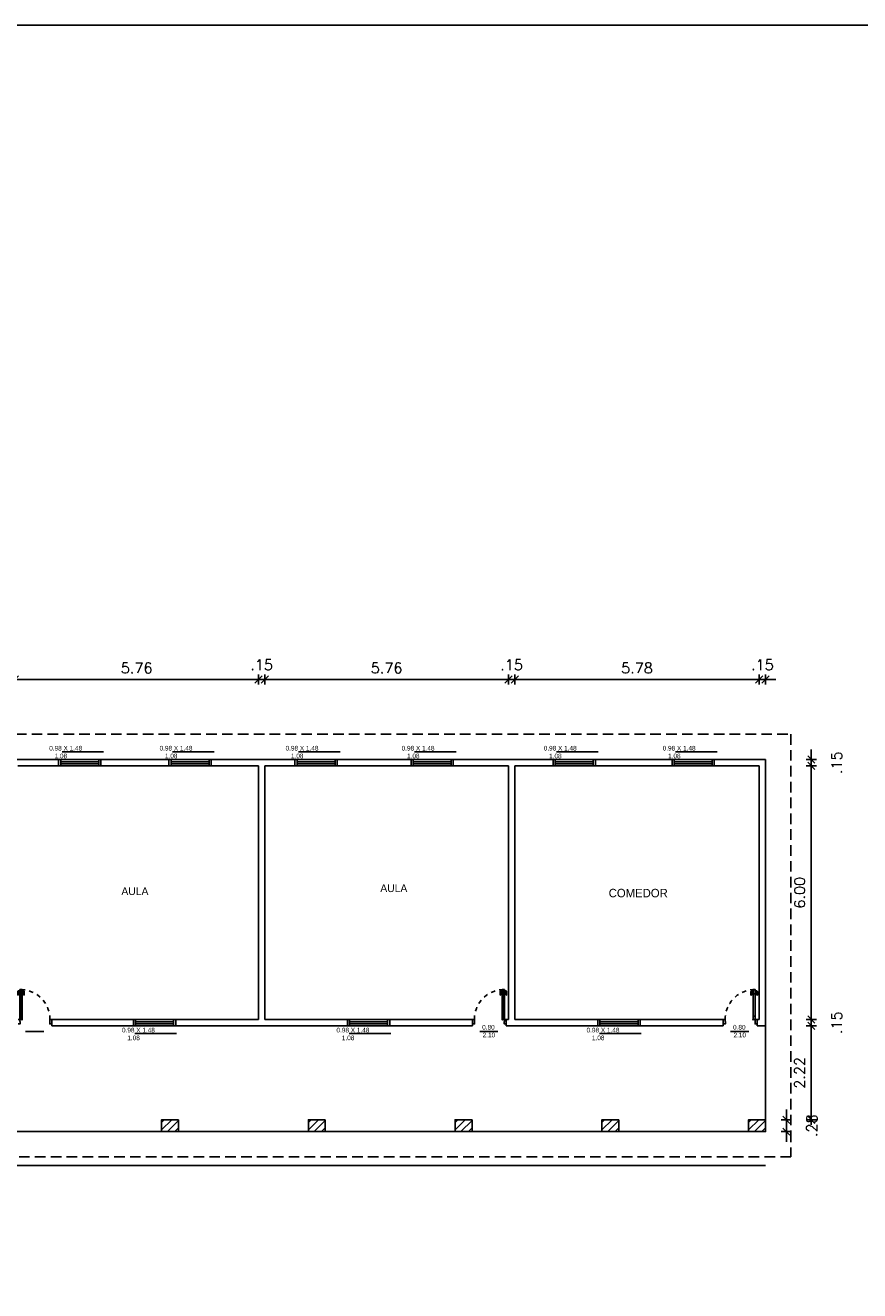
# Model space of a CAD drawing. Header units: millimetres. Extents: x 2152 to 2451, y 445 to 514.
# Tile 8 of 23: x 2196 to 2216, y 474 to 504. Entities that reach past the tile are written whole.
import ezdxf

# ---------------------------------------------------------------- set-up
doc = ezdxf.new("R2010")
doc.units = ezdxf.units.MM
for name, pattern in [('ACAD_ISO04W100', [30, 24, -3, 0, -3]), ('DASHED2', [0.375, 0.25, -0.125]), ('HIDDEN', [0.375, 0.25, -0.125])]:
    doc.linetypes.add(name, pattern=pattern)
doc.layers.add('Abertura', color=2, linetype='Continuous')
doc.layers.add('Cotas', color=3, linetype='Continuous')
doc.styles.add('SIMPLEX_8', font='simplex.shx')
doc.dimstyles.new('08', dxfattribs={"dimtxt": 0.25, "dimasz": 0.12, "dimexe": 0, "dimexo": 0, "dimgap": 0.15, "dimtad": 1, "dimzin": 4, "dimdsep": 46, "dimtxsty": 'SIMPLEX_8', "dimblk1": 'D', "dimblk2": 'D', "dimsah": 1, "dimcen": 0.09, "dimse1": 1, "dimse2": 1, "dimclre": 256, "dimclrt": 2, "dimadec": 0, "dimazin": 0, "dimtfac": 1, "dimtmove": 2, "dimatfit": 3, "dimldrblk": 'D', "dimfxl": 1, "dimtolj": 1, "dimtzin": 0, "dimarcsym": 0})

# ---------------------------------------------------------------- blocks, each defined once
blk = doc.blocks.new('puerta70 05')
at = {"color": 1, "linetype": 'Continuous'}
blk.add_line((71.829, 18.746), (71.829, 18.706), dxfattribs=at)
at = {"color": 2, "linetype": 'Continuous'}
for points in [[(71.909, 19.411), (71.954, 19.411), (71.954, 19.406), (72.009, 19.406), (72.009, 19.456)], [(71.909, 19.456), (71.909, 19.411)], [(71.909, 18.701), (71.954, 18.701), (71.954, 18.706), (72.009, 18.706), (72.009, 18.656)], [(71.909, 18.656), (71.909, 18.701)]]:
    blk.add_lwpolyline(points, dxfattribs=at)
at = {"color": 1, "linetype": 'DASHED2', "ltscale": 0.01}
blk.add_lwpolyline([(71.199, 18.751, -0.402216), (71.909, 19.411, -0.402216)], format="xyb", dxfattribs=at)
at = {"color": 2, "linetype": 'Continuous'}
blk.add_lwpolyline([(71.909, 18.701), (71.199, 18.701), (71.199, 18.751), (71.909, 18.751)], close=True, dxfattribs=at)
at = {"color": 1, "linetype": 'Continuous'}
blk.add_lwpolyline([(71.904, 18.706), (71.204, 18.706), (71.204, 18.746), (71.904, 18.746)], close=True, dxfattribs=at)
for points in [[(71.226, 18.751), (71.226, 18.755)], [(71.226, 18.755), (71.251, 18.755)], [(71.226, 18.701), (71.226, 18.696)], [(71.226, 18.696), (71.251, 18.696)], [(71.232, 18.755), (71.232, 18.791)], [(71.232, 18.696), (71.232, 18.661)], [(71.242, 18.801), (71.332, 18.801)], [(71.242, 18.755), (71.242, 18.791)], [(71.242, 18.791), (71.332, 18.791)], [(71.242, 18.696), (71.242, 18.661)], [(71.242, 18.661), (71.332, 18.661)], [(71.242, 18.651), (71.332, 18.651)], [(71.251, 18.755), (71.251, 18.751)], [(71.251, 18.696), (71.251, 18.701)], [(71.299, 18.746), (71.299, 18.706)], [(71.332, 18.801), (71.332, 18.791)], [(71.332, 18.651), (71.332, 18.661)]]:
    blk.add_lwpolyline(points, dxfattribs=at)
for points in [[(71.232, 18.791, -0.414214), (71.242, 18.801, -0.414214)], [(71.242, 18.651, -0.414214), (71.232, 18.661, -0.414214)]]:
    blk.add_lwpolyline(points, format="xyb", dxfattribs=at)
at = {"linetype": 'Continuous'}
for p in [(71.199, 18.751), (71.904, 18.746), (71.904, 18.746)]:
    blk.add_point(p, dxfattribs=at)
at = {"color": 2, "linetype": 'Continuous'}
blk.add_point((71.909, 18.751), dxfattribs=at)
blk = doc.blocks.new('D')
for p, q in [((-1, 0), (1, 0)), ((0, -1), (0, 1))]:
    blk.add_line(p, q)
at = {"color": 4}
blk.add_line((-0.71, -0.71), (0.71, 0.71), dxfattribs=at)
blk = doc.blocks.new('*D100')
at = {"layer": 'Cotas', "color": 0, "linetype": 'ACAD_ISO04W100', "lineweight": -2, "transparency": 16777216}
blk.add_line((2195.766, 488.942), (2201.286, 488.942), dxfattribs=at)
at = {"layer": 'Defpoints', "color": 0, "linetype": 'ACAD_ISO04W100', "transparency": 16777216}
for p in [(2201.406, 488.942), (2195.646, 488.238), (2201.406, 488.238)]:
    blk.add_point(p, dxfattribs=at)
at = {"layer": 'Cotas', "color": 0, "linetype": 'ACAD_ISO04W100', "lineweight": -2, "transparency": 16777216, "xscale": 0.12, "yscale": 0.12, "zscale": 0.12, "rotation": 180}
blk.add_blockref('D', (2195.646, 488.942), dxfattribs=at)
at = {"layer": 'Cotas', "color": 0, "linetype": 'ACAD_ISO04W100', "lineweight": -2, "transparency": 16777216, "xscale": 0.12, "yscale": 0.12, "zscale": 0.12}
blk.add_blockref('D', (2201.406, 488.942), dxfattribs=at)
at = {"layer": 'Cotas', "color": 2, "linetype": 'ACAD_ISO04W100', "transparency": 16777216, "insert": (2198.526, 489.217), "char_height": 0.25, "attachment_point": 5, "style": 'SIMPLEX_8'}
blk.add_mtext('\\A1;5.76', dxfattribs=at)
blk = doc.blocks.new('*D101')
at = {"layer": 'Cotas', "color": 0, "linetype": 'ACAD_ISO04W100', "lineweight": -2, "transparency": 16777216}
for p, q in [((2201.286, 488.942), (2201.166, 488.942)), ((2201.406, 488.942), (2201.556, 488.942)), ((2201.676, 488.942), (2201.796, 488.942))]:
    blk.add_line(p, q, dxfattribs=at)
at = {"layer": 'Defpoints', "color": 0, "linetype": 'ACAD_ISO04W100', "transparency": 16777216}
for p in [(2201.556, 488.942), (2201.406, 488.238), (2201.556, 488.238)]:
    blk.add_point(p, dxfattribs=at)
at = {"layer": 'Cotas', "color": 0, "linetype": 'ACAD_ISO04W100', "lineweight": -2, "transparency": 16777216, "xscale": 0.12, "yscale": 0.12, "zscale": 0.12}
blk.add_blockref('D', (2201.406, 488.942), dxfattribs=at)
at = {"layer": 'Cotas', "color": 0, "linetype": 'ACAD_ISO04W100', "lineweight": -2, "transparency": 16777216, "xscale": 0.12, "yscale": 0.12, "zscale": 0.12, "rotation": 180}
blk.add_blockref('D', (2201.556, 488.942), dxfattribs=at)
at = {"layer": 'Cotas', "color": 2, "linetype": 'ACAD_ISO04W100', "transparency": 16777216, "insert": (2201.481, 489.292), "char_height": 0.25, "attachment_point": 5, "style": 'SIMPLEX_8'}
blk.add_mtext('\\A1;.15', dxfattribs=at)
blk = doc.blocks.new('*D102')
at = {"layer": 'Cotas', "color": 0, "linetype": 'ACAD_ISO04W100', "lineweight": -2, "transparency": 16777216}
blk.add_line((2201.676, 488.942), (2207.196, 488.942), dxfattribs=at)
at = {"layer": 'Defpoints', "color": 0, "linetype": 'ACAD_ISO04W100', "transparency": 16777216}
for p in [(2207.316, 488.942), (2201.556, 488.238), (2207.316, 488.238)]:
    blk.add_point(p, dxfattribs=at)
at = {"layer": 'Cotas', "color": 0, "linetype": 'ACAD_ISO04W100', "lineweight": -2, "transparency": 16777216, "xscale": 0.12, "yscale": 0.12, "zscale": 0.12, "rotation": 180}
blk.add_blockref('D', (2201.556, 488.942), dxfattribs=at)
at = {"layer": 'Cotas', "color": 0, "linetype": 'ACAD_ISO04W100', "lineweight": -2, "transparency": 16777216, "xscale": 0.12, "yscale": 0.12, "zscale": 0.12}
blk.add_blockref('D', (2207.316, 488.942), dxfattribs=at)
at = {"layer": 'Cotas', "color": 2, "linetype": 'ACAD_ISO04W100', "transparency": 16777216, "insert": (2204.436, 489.217), "char_height": 0.25, "attachment_point": 5, "style": 'SIMPLEX_8'}
blk.add_mtext('\\A1;5.76', dxfattribs=at)
blk = doc.blocks.new('*D103')
at = {"layer": 'Cotas', "color": 0, "linetype": 'ACAD_ISO04W100', "lineweight": -2, "transparency": 16777216}
for p, q in [((2207.196, 488.942), (2207.076, 488.942)), ((2207.316, 488.942), (2207.466, 488.942)), ((2207.586, 488.942), (2207.706, 488.942))]:
    blk.add_line(p, q, dxfattribs=at)
at = {"layer": 'Defpoints', "color": 0, "linetype": 'ACAD_ISO04W100', "transparency": 16777216}
for p in [(2207.466, 488.942), (2207.316, 488.238), (2207.466, 488.238)]:
    blk.add_point(p, dxfattribs=at)
at = {"layer": 'Cotas', "color": 0, "linetype": 'ACAD_ISO04W100', "lineweight": -2, "transparency": 16777216, "xscale": 0.12, "yscale": 0.12, "zscale": 0.12}
blk.add_blockref('D', (2207.316, 488.942), dxfattribs=at)
at = {"layer": 'Cotas', "color": 0, "linetype": 'ACAD_ISO04W100', "lineweight": -2, "transparency": 16777216, "xscale": 0.12, "yscale": 0.12, "zscale": 0.12, "rotation": 180}
blk.add_blockref('D', (2207.466, 488.942), dxfattribs=at)
at = {"layer": 'Cotas', "color": 2, "linetype": 'ACAD_ISO04W100', "transparency": 16777216, "insert": (2207.391, 489.292), "char_height": 0.25, "attachment_point": 5, "style": 'SIMPLEX_8'}
blk.add_mtext('\\A1;.15', dxfattribs=at)
blk = doc.blocks.new('*D104')
at = {"layer": 'Cotas', "color": 0, "linetype": 'ACAD_ISO04W100', "lineweight": -2, "transparency": 16777216}
blk.add_line((2207.586, 488.942), (2213.126, 488.942), dxfattribs=at)
at = {"layer": 'Defpoints', "color": 0, "linetype": 'ACAD_ISO04W100', "transparency": 16777216}
for p in [(2213.246, 488.942), (2207.466, 488.238), (2213.246, 488.238)]:
    blk.add_point(p, dxfattribs=at)
at = {"layer": 'Cotas', "color": 0, "linetype": 'ACAD_ISO04W100', "lineweight": -2, "transparency": 16777216, "xscale": 0.12, "yscale": 0.12, "zscale": 0.12, "rotation": 180}
blk.add_blockref('D', (2207.466, 488.942), dxfattribs=at)
at = {"layer": 'Cotas', "color": 0, "linetype": 'ACAD_ISO04W100', "lineweight": -2, "transparency": 16777216, "xscale": 0.12, "yscale": 0.12, "zscale": 0.12}
blk.add_blockref('D', (2213.246, 488.942), dxfattribs=at)
at = {"layer": 'Cotas', "color": 2, "linetype": 'ACAD_ISO04W100', "transparency": 16777216, "insert": (2210.356, 489.217), "char_height": 0.25, "attachment_point": 5, "style": 'SIMPLEX_8'}
blk.add_mtext('\\A1;5.78', dxfattribs=at)
blk = doc.blocks.new('*D105')
at = {"layer": 'Cotas', "color": 0, "linetype": 'ACAD_ISO04W100', "lineweight": -2, "transparency": 16777216}
for p, q in [((2213.126, 488.942), (2213.006, 488.942)), ((2213.246, 488.942), (2213.396, 488.942)), ((2213.516, 488.942), (2213.636, 488.942))]:
    blk.add_line(p, q, dxfattribs=at)
at = {"layer": 'Defpoints', "color": 0, "linetype": 'ACAD_ISO04W100', "transparency": 16777216}
for p in [(2213.396, 488.942), (2213.246, 488.238), (2213.396, 488.387)]:
    blk.add_point(p, dxfattribs=at)
at = {"layer": 'Cotas', "color": 0, "linetype": 'ACAD_ISO04W100', "lineweight": -2, "transparency": 16777216, "xscale": 0.12, "yscale": 0.12, "zscale": 0.12}
blk.add_blockref('D', (2213.246, 488.942), dxfattribs=at)
at = {"layer": 'Cotas', "color": 0, "linetype": 'ACAD_ISO04W100', "lineweight": -2, "transparency": 16777216, "xscale": 0.12, "yscale": 0.12, "zscale": 0.12, "rotation": 180}
blk.add_blockref('D', (2213.396, 488.942), dxfattribs=at)
at = {"layer": 'Cotas', "color": 2, "linetype": 'ACAD_ISO04W100', "transparency": 16777216, "insert": (2213.321, 489.292), "char_height": 0.25, "attachment_point": 5, "style": 'SIMPLEX_8'}
blk.add_mtext('\\A1;.15', dxfattribs=at)
blk = doc.blocks.new('*D106')
at = {"layer": 'Cotas', "color": 0, "linetype": 'ACAD_ISO04W100', "lineweight": -2, "transparency": 16777216}
for p, q in [((2214.477, 487.17), (2214.477, 487.29)), ((2214.477, 487.05), (2214.477, 486.9)), ((2214.477, 486.78), (2214.477, 486.66))]:
    blk.add_line(p, q, dxfattribs=at)
at = {"layer": 'Defpoints', "color": 0, "linetype": 'ACAD_ISO04W100', "transparency": 16777216}
for p in [(2213.396, 487.05), (2213.246, 486.9), (2214.477, 486.9)]:
    blk.add_point(p, dxfattribs=at)
at = {"layer": 'Cotas', "color": 0, "linetype": 'ACAD_ISO04W100', "lineweight": -2, "transparency": 16777216, "xscale": 0.12, "yscale": 0.12, "zscale": 0.12}
for p, rotation in [((2214.477, 487.05), 270), ((2214.477, 486.9), 90)]:
    blk.add_blockref('D', p, dxfattribs=dict(at, rotation=rotation))
at = {"layer": 'Cotas', "color": 2, "linetype": 'ACAD_ISO04W100', "transparency": 16777216, "insert": (2215.077, 486.975), "char_height": 0.25, "attachment_point": 5, "rotation": 90, "style": 'SIMPLEX_8'}
blk.add_mtext('\\A1;.15', dxfattribs=at)
blk = doc.blocks.new('*D107')
at = {"layer": 'Cotas', "color": 0, "linetype": 'ACAD_ISO04W100', "lineweight": -2, "transparency": 16777216}
blk.add_line((2214.477, 486.78), (2214.477, 481.02), dxfattribs=at)
at = {"layer": 'Defpoints', "color": 0, "linetype": 'ACAD_ISO04W100', "transparency": 16777216}
for p in [(2213.246, 486.9), (2213.246, 480.9), (2214.477, 480.9)]:
    blk.add_point(p, dxfattribs=at)
at = {"layer": 'Cotas', "color": 0, "linetype": 'ACAD_ISO04W100', "lineweight": -2, "transparency": 16777216, "xscale": 0.12, "yscale": 0.12, "zscale": 0.12}
for p, rotation in [((2214.477, 486.9), 90), ((2214.477, 480.9), 270)]:
    blk.add_blockref('D', p, dxfattribs=dict(at, rotation=rotation))
at = {"layer": 'Cotas', "color": 2, "linetype": 'ACAD_ISO04W100', "transparency": 16777216, "insert": (2214.202, 483.9), "char_height": 0.25, "attachment_point": 5, "rotation": 90, "style": 'SIMPLEX_8'}
blk.add_mtext('\\A1;6.00', dxfattribs=at)
blk = doc.blocks.new('*D108')
at = {"layer": 'Cotas', "color": 0, "linetype": 'ACAD_ISO04W100', "lineweight": -2, "transparency": 16777216}
for p, q in [((2214.477, 481.02), (2214.477, 481.14)), ((2214.477, 480.9), (2214.477, 480.75)), ((2214.477, 480.63), (2214.477, 480.51))]:
    blk.add_line(p, q, dxfattribs=at)
at = {"layer": 'Defpoints', "color": 0, "linetype": 'ACAD_ISO04W100', "transparency": 16777216}
for p in [(2213.246, 480.9), (2213.396, 480.75), (2214.477, 480.75)]:
    blk.add_point(p, dxfattribs=at)
at = {"layer": 'Cotas', "color": 0, "linetype": 'ACAD_ISO04W100', "lineweight": -2, "transparency": 16777216, "xscale": 0.12, "yscale": 0.12, "zscale": 0.12}
for p, rotation in [((2214.477, 480.9), 270), ((2214.477, 480.75), 90)]:
    blk.add_blockref('D', p, dxfattribs=dict(at, rotation=rotation))
at = {"layer": 'Cotas', "color": 2, "linetype": 'ACAD_ISO04W100', "transparency": 16777216, "insert": (2215.077, 480.825), "char_height": 0.25, "attachment_point": 5, "rotation": 90, "style": 'SIMPLEX_8'}
blk.add_mtext('\\A1;.15', dxfattribs=at)
blk = doc.blocks.new('*D109')
at = {"layer": 'Cotas', "color": 0, "linetype": 'ACAD_ISO04W100', "lineweight": -2, "transparency": 16777216}
blk.add_line((2214.477, 480.63), (2214.477, 478.65), dxfattribs=at)
at = {"layer": 'Defpoints', "color": 0, "linetype": 'ACAD_ISO04W100', "transparency": 16777216}
for p in [(2213.396, 480.75), (2213.396, 478.53), (2214.477, 478.53)]:
    blk.add_point(p, dxfattribs=at)
at = {"layer": 'Cotas', "color": 0, "linetype": 'ACAD_ISO04W100', "lineweight": -2, "transparency": 16777216, "xscale": 0.12, "yscale": 0.12, "zscale": 0.12}
for p, rotation in [((2214.477, 480.75), 90), ((2214.477, 478.53), 270)]:
    blk.add_blockref('D', p, dxfattribs=dict(at, rotation=rotation))
at = {"layer": 'Cotas', "color": 2, "linetype": 'ACAD_ISO04W100', "transparency": 16777216, "insert": (2214.202, 479.64), "char_height": 0.25, "attachment_point": 5, "rotation": 90, "style": 'SIMPLEX_8'}
blk.add_mtext('\\A1;2.22', dxfattribs=at)
blk = doc.blocks.new('*D110')
at = {"layer": 'Cotas', "color": 0, "linetype": 'ACAD_ISO04W100', "lineweight": -2, "transparency": 16777216}
for p, q in [((2213.888, 478.65), (2213.888, 478.77)), ((2213.888, 478.53), (2213.888, 478.25)), ((2213.888, 478.13), (2213.888, 478.01))]:
    blk.add_line(p, q, dxfattribs=at)
at = {"layer": 'Defpoints', "color": 0, "linetype": 'ACAD_ISO04W100', "transparency": 16777216}
for p in [(2213.396, 478.53), (2213.396, 478.25), (2213.888, 478.25)]:
    blk.add_point(p, dxfattribs=at)
at = {"layer": 'Cotas', "color": 0, "linetype": 'ACAD_ISO04W100', "lineweight": -2, "transparency": 16777216, "xscale": 0.12, "yscale": 0.12, "zscale": 0.12}
for p, rotation in [((2213.888, 478.53), 270), ((2213.888, 478.25), 90)]:
    blk.add_blockref('D', p, dxfattribs=dict(at, rotation=rotation))
at = {"layer": 'Cotas', "color": 2, "linetype": 'ACAD_ISO04W100', "transparency": 16777216, "insert": (2214.488, 478.39), "char_height": 0.25, "attachment_point": 5, "rotation": 90, "style": 'SIMPLEX_8'}
blk.add_mtext('\\A1;.28', dxfattribs=at)

msp = doc.modelspace()

# ---------------------------------------------------------------- hatches: boundary and pattern name
h = msp.add_hatch()
h.set_pattern_fill('ANSI31', color=1, angle=-180)
h.set_pattern_definition([(225, (2272.50479, 458.69485), (0.08838835, -0.08838835), [])])
h.paths.add_polyline_path([(2199.516, 478.53), (2199.116, 478.53), (2199.116, 478.25), (2199.516, 478.25)])
h = msp.add_hatch()
h.set_pattern_fill('ANSI31', color=1, angle=-180)
h.set_pattern_definition([(225, (2275.97479, 458.69485), (0.08838835, -0.08838835), [])])
h.paths.add_polyline_path([(2202.986, 478.53), (2202.586, 478.53), (2202.586, 478.25), (2202.986, 478.25)])
h = msp.add_hatch()
h.set_pattern_fill('ANSI31', color=1, angle=-180)
h.set_pattern_definition([(225, (2279.44479, 458.69495), (0.08838835, -0.08838835), [])])
h.paths.add_polyline_path([(2206.456, 478.53), (2206.056, 478.53), (2206.056, 478.25), (2206.456, 478.25)])
h = msp.add_hatch()
h.set_pattern_fill('ANSI31', color=1, angle=-180)
h.set_pattern_definition([(225, (2282.91479, 458.69454), (0.08838835, -0.08838835), [])])
h.paths.add_polyline_path([(2209.926, 478.53), (2209.526, 478.53), (2209.526, 478.25), (2209.926, 478.25)])
h = msp.add_hatch()
h.set_pattern_fill('ANSI31', color=1, angle=-180)
h.set_pattern_definition([(225, (2286.38479, 458.69485), (0.08838835, -0.08838835), [])])
h.paths.add_polyline_path([(2213.396, 478.53), (2212.996, 478.53), (2212.996, 478.25), (2213.396, 478.25)])

# ---------------------------------------------------------------- linework, layer by layer
at = {"color": 6}
for p, q in [((2213.396, 487.05), (2190.244, 487.05)), ((2213.396, 480.75), (2213.396, 487.05)), ((2201.406, 486.9), (2195.721, 486.9)), ((2201.406, 486.9), (2201.406, 480.9)), ((2201.556, 486.9), (2201.556, 480.9)), ((2207.316, 486.9), (2201.556, 486.9)), ((2207.316, 486.9), (2207.316, 480.9)), ((2207.466, 486.9), (2207.466, 480.9)), ((2207.466, 486.9), (2213.246, 486.9)), ((2213.246, 486.9), (2213.246, 480.9)), ((2196.496, 480.9), (2201.406, 480.9)), ((2196.521, 480.9), (2196.521, 480.75)), ((2206.466, 480.75), (2196.521, 480.75)), ((2201.556, 480.9), (2206.466, 480.9)), ((2206.466, 480.9), (2206.466, 480.75)), ((2207.316, 480.9), (2207.266, 480.9)), ((2207.266, 480.9), (2207.266, 480.75)), ((2212.396, 480.75), (2207.266, 480.75)), ((2207.466, 480.9), (2212.396, 480.9)), ((2212.396, 480.9), (2212.396, 480.75)), ((2213.246, 480.9), (2213.196, 480.9)), ((2213.196, 480.9), (2213.196, 480.75)), ((2213.196, 480.75), (2213.396, 480.75))]:
    msp.add_line(p, q, dxfattribs=at)
at = {"color": 2}
for p, q in [((2196.731, 486.9), (2196.731, 487.05)), ((2197.631, 486.9), (2197.631, 487.05)), ((2199.34, 486.9), (2199.34, 487.05)), ((2200.24, 486.9), (2200.24, 487.05)), ((2202.319, 486.9), (2202.319, 487.05)), ((2203.219, 486.9), (2203.219, 487.05)), ((2205.063, 486.9), (2205.063, 487.05)), ((2205.963, 486.9), (2205.963, 487.05)), ((2208.422, 486.9), (2208.422, 487.05)), ((2209.322, 486.9), (2209.322, 487.05)), ((2211.234, 486.9), (2211.234, 487.05)), ((2212.134, 486.9), (2212.134, 487.05)), ((2198.501, 480.75), (2198.501, 480.9)), ((2199.401, 480.75), (2199.401, 480.9)), ((2203.561, 480.75), (2203.561, 480.9)), ((2204.461, 480.75), (2204.461, 480.9)), ((2209.481, 480.75), (2209.481, 480.9)), ((2210.381, 480.75), (2210.381, 480.9))]:
    msp.add_line(p, q, dxfattribs=at)
at = {"color": 1}
for p, q in [((2196.762, 487.235), (2197.746, 487.235)), ((2199.371, 487.235), (2200.356, 487.235)), ((2202.35, 487.235), (2203.335, 487.235)), ((2205.095, 487.235), (2206.079, 487.235)), ((2208.454, 487.235), (2209.438, 487.235)), ((2211.266, 487.235), (2212.25, 487.235)), ((2213.396, 480.75), (2213.396, 478.25)), ((2195.902, 480.618), (2196.332, 480.618)), ((2198.482, 480.567), (2199.466, 480.567)), ((2203.553, 480.567), (2204.537, 480.567)), ((2206.638, 480.618), (2207.067, 480.618)), ((2209.467, 480.567), (2210.451, 480.567)), ((2212.568, 480.618), (2212.997, 480.618)), ((2213.396, 478.25), (2169.446, 478.25)), ((2213.396, 477.45), (2169.446, 477.45))]:
    msp.add_line(p, q, dxfattribs=at)
for p, q in [((2197.681, 487.05), (2197.681, 486.9)), ((2200.29, 487.05), (2200.29, 486.9)), ((2203.269, 487.05), (2203.269, 486.9)), ((2206.013, 487.05), (2206.013, 486.9)), ((2209.372, 487.05), (2209.372, 486.9)), ((2212.184, 487.05), (2212.184, 486.9)), ((2199.451, 480.9), (2199.451, 480.75)), ((2204.511, 480.9), (2204.511, 480.75)), ((2210.431, 480.9), (2210.431, 480.75))]:
    msp.add_line(p, q)
at = {"color": 2}
for points in [[(2196.681, 487.05), (2197.681, 487.05), (2197.681, 486.9), (2196.681, 486.9)], [(2199.29, 487.05), (2200.29, 487.05), (2200.29, 486.9), (2199.29, 486.9)], [(2202.269, 487.05), (2203.269, 487.05), (2203.269, 486.9), (2202.269, 486.9)], [(2205.013, 487.05), (2206.013, 487.05), (2206.013, 486.9), (2205.013, 486.9)], [(2208.372, 487.05), (2209.372, 487.05), (2209.372, 486.9), (2208.372, 486.9)], [(2211.184, 487.05), (2212.184, 487.05), (2212.184, 486.9), (2211.184, 486.9)], [(2198.451, 480.9), (2199.451, 480.9), (2199.451, 480.75), (2198.451, 480.75)], [(2203.511, 480.9), (2204.511, 480.9), (2204.511, 480.75), (2203.511, 480.75)], [(2209.431, 480.9), (2210.431, 480.9), (2210.431, 480.75), (2209.431, 480.75)]]:
    msp.add_lwpolyline(points, close=True, dxfattribs=at)
at = {"color": 1}
for points in [[(2196.731, 487), (2197.631, 487)], [(2199.34, 487), (2200.24, 487)], [(2202.319, 487), (2203.219, 487)], [(2205.063, 487), (2205.963, 487)], [(2208.422, 487), (2209.322, 487)], [(2211.234, 487), (2212.134, 487)], [(2197.631, 486.95), (2196.731, 486.95)], [(2200.24, 486.95), (2199.34, 486.95)], [(2203.219, 486.95), (2202.319, 486.95)], [(2205.963, 486.95), (2205.063, 486.95)], [(2209.322, 486.95), (2208.422, 486.95)], [(2212.134, 486.95), (2211.234, 486.95)], [(2198.501, 480.85), (2199.401, 480.85)], [(2199.401, 480.8), (2198.501, 480.8)], [(2203.561, 480.85), (2204.461, 480.85)], [(2204.461, 480.8), (2203.561, 480.8)], [(2209.481, 480.85), (2210.381, 480.85)], [(2210.381, 480.8), (2209.481, 480.8)]]:
    msp.add_lwpolyline(points, dxfattribs=at)
at = {"color": 5}
for points in [[(2199.516, 478.53), (2199.516, 478.25), (2199.116, 478.25), (2199.116, 478.53)], [(2202.986, 478.53), (2202.986, 478.25), (2202.586, 478.25), (2202.586, 478.53)], [(2206.456, 478.53), (2206.456, 478.25), (2206.056, 478.25), (2206.056, 478.53)], [(2209.926, 478.53), (2209.926, 478.25), (2209.526, 478.25), (2209.526, 478.53)], [(2213.396, 478.53), (2213.396, 478.25), (2212.996, 478.25), (2212.996, 478.53)]]:
    msp.add_lwpolyline(points, close=True, dxfattribs=at)
at = {"layer": 'Cotas', "color": 3, "linetype": 'HIDDEN'}
for p, q in [((2169.046, 487.65), (2213.996, 487.65)), ((2213.996, 487.65), (2213.996, 478.25)), ((2213.996, 478.25), (2213.996, 477.65)), ((2213.996, 477.65), (2169.446, 477.65))]:
    msp.add_line(p, q, dxfattribs=at)
at = {"layer": 'Cotas', "color": 0}
msp.add_lwpolyline([(2158.288, 504.418), (2233.869, 504.418), (2233.869, 450.556), (2158.288, 450.556)], close=True, dxfattribs=at)

# ---------------------------------------------------------------- block references
at = {"layer": 'Abertura', "color": 2, "rotation": 270}
msp.add_blockref('puerta70 05', (2177.066, 552.808), dxfattribs=at)
at = {"layer": 'Abertura', "color": 2, "xscale": -1, "rotation": 90}
for p in [(2225.922, 552.808), (2231.852, 552.808)]:
    msp.add_blockref('puerta70 05', p, dxfattribs=at)

# ---------------------------------------------------------------- texts
for s, width, insert, char_height, attachment_point in [('\\A1;{\\fZurich Cn BT|b0|i0|c0|p34;\\C2;     0.98 X 1.48\\P        1.08}', 1.99287, (2196.248, 487.374), 0.11019, 1), ('\\A1;{\\fZurich Cn BT|b0|i0|c0|p34;\\C2;     0.98 X 1.48\\P        1.08}', 1.99287, (2198.857, 487.374), 0.11019, 1), ('\\A1;{\\fZurich Cn BT|b0|i0|c0|p34;\\C2;     0.98 X 1.48\\P        1.08}', 1.99287, (2201.836, 487.374), 0.11019, 1), ('\\A1;{\\fZurich Cn BT|b0|i0|c0|p34;\\C2;     0.98 X 1.48\\P        1.08}', 1.99287, (2204.58, 487.374), 0.11019, 1), ('\\A1;{\\fZurich Cn BT|b0|i0|c0|p34;\\C2;     0.98 X 1.48\\P        1.08}', 1.99287, (2207.94, 487.374), 0.11019, 1), ('\\A1;{\\fZurich Cn BT|b0|i0|c0|p34;\\C2;     0.98 X 1.48\\P        1.08}', 1.99287, (2210.752, 487.374), 0.11019, 1), ('\\A1;{\\fZurich Cn BT|b0|i0|c0|p34;\\C2;AULA}', 1.1785, (2198.166, 483.843), 0.18273, 7), ('\\A1;{\\fZurich Cn BT|b0|i0|c0|p34;\\C2;AULA}', 1.1785, (2204.287, 483.913), 0.18273, 7), ('\\A1;{\\fZurich Cn BT|b0|i0|c0|p34;\\C2;COMEDOR}', 1.99287, (2209.687, 483.992), 0.2, 1), ('\\A1;{\\fZurich Cn BT|b0|i0|c0|p34;\\C2;     0.98 X 1.48\\P        1.08}', 1.99287, (2197.968, 480.706), 0.11019, 1), ('\\A1;{\\fZurich Cn BT|b0|i0|c0|p34;\\C2;     0.98 X 1.48\\P        1.08}', 1.99287, (2203.039, 480.706), 0.11019, 1), ('\\A1;\\pi0.82853;{\\fZurich Cn BT|b0|i0|c0|p34;\\C2;0.80\\P\\pi0.83902;2.10}', 1.99287, (2205.867, 480.774), 0.11019, 1), ('\\A1;{\\fZurich Cn BT|b0|i0|c0|p34;\\C2;     0.98 X 1.48\\P        1.08}', 1.99287, (2208.952, 480.706), 0.11019, 1), ('\\A1;\\pi0.82853;{\\fZurich Cn BT|b0|i0|c0|p34;\\C2;0.80\\P\\pi0.83902;2.10}', 1.99287, (2211.798, 480.774), 0.11019, 1)]:
    msp.add_mtext_dynamic_manual_height_columns(s, width=width, gutter_width=1, heights=[0], dxfattribs=dict(insert=insert, char_height=char_height, attachment_point=attachment_point))

# ---------------------------------------------------------------- dimensions: what is measured, and where the dimension line sits
at = {"layer": 'Cotas', "color": 1, "linetype": 'ACAD_ISO04W100'}
for base, p1, p2, picture, middle in [((2201.406, 488.942), (2195.646, 488.238), (2201.406, 488.238), '*D100', (2198.526, 489.217)), ((2201.556, 488.942), (2201.406, 488.238), (2201.556, 488.238), '*D101', (2201.481, 489.292)), ((2207.316, 488.942), (2201.556, 488.238), (2207.316, 488.238), '*D102', (2204.436, 489.217)), ((2207.466, 488.942), (2207.316, 488.238), (2207.466, 488.238), '*D103', (2207.391, 489.292)), ((2213.246, 488.942), (2207.466, 488.238), (2213.246, 488.238), '*D104', (2210.356, 489.217)), ((2213.396, 488.942), (2213.246, 488.238), (2213.396, 488.387), '*D105', (2213.321, 489.292))]:
    dim = msp.add_linear_dim(base=base, p1=p1, p2=p2, dimstyle='08', dxfattribs=at)
    dim.commit()
    dim.dimension.update_dxf_attribs({"geometry": picture, "text_midpoint": middle})
for base, p1, p2, picture, middle in [((2214.477, 486.9), (2213.396, 487.05), (2213.246, 486.9), '*D106', (2215.077, 486.975)), ((2214.477, 480.9), (2213.246, 486.9), (2213.246, 480.9), '*D107', (2214.202, 483.9)), ((2214.477, 480.75), (2213.246, 480.9), (2213.396, 480.75), '*D108', (2215.077, 480.825)), ((2214.477, 478.53), (2213.396, 480.75), (2213.396, 478.53), '*D109', (2214.202, 479.64)), ((2213.888, 478.25), (2213.396, 478.53), (2213.396, 478.25), '*D110', (2214.488, 478.39))]:
    dim = msp.add_linear_dim(base=base, p1=p1, p2=p2, angle=90, dimstyle='08', dxfattribs=at)
    dim.commit()
    dim.dimension.update_dxf_attribs({"geometry": picture, "text_midpoint": middle})

doc.saveas('drawing.dxf')
